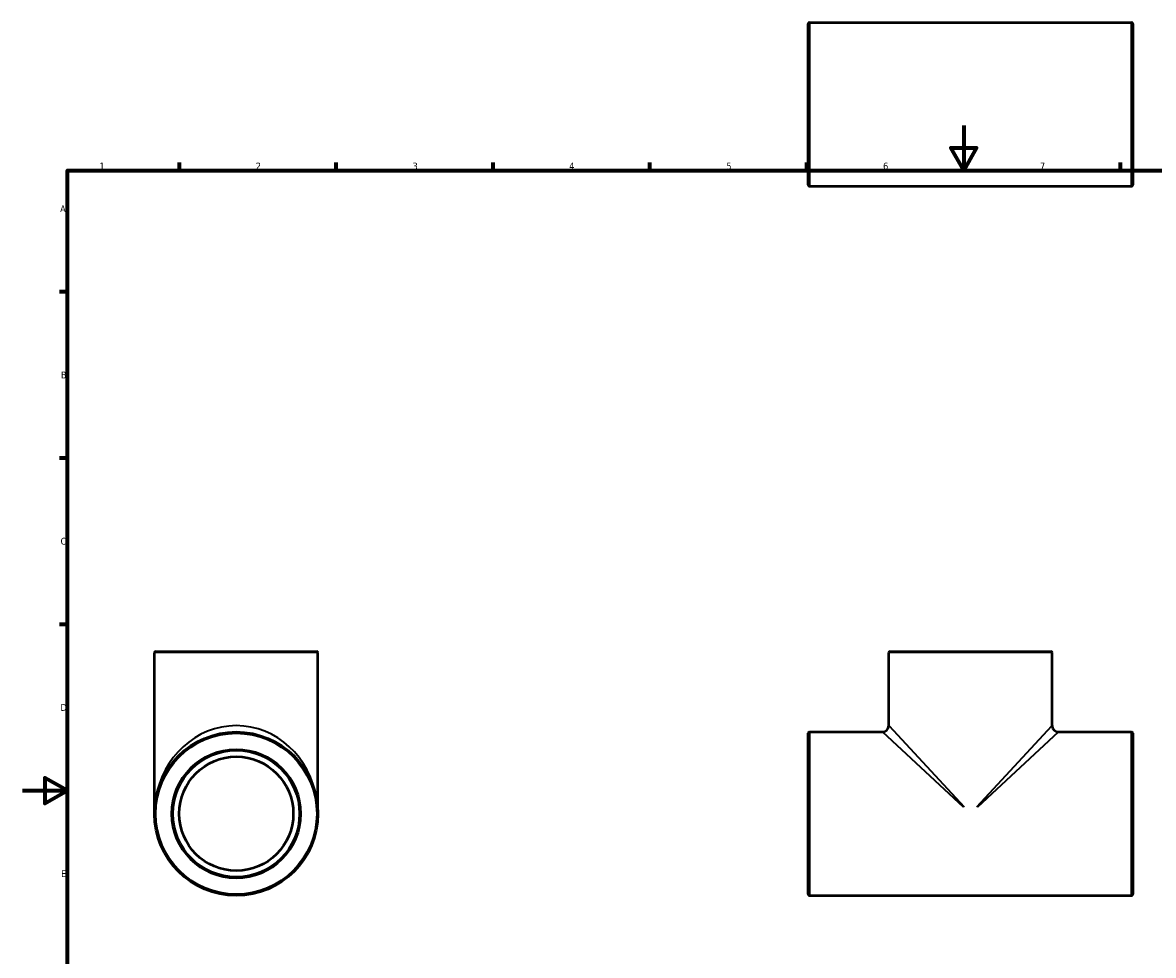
# Model space of a CAD drawing. Header units: millimetres. Extents: x 0 to 923, y -295 to 742.
# Tile 3 of 4: x 0 to 505, y 223 to 640. Entities that reach past the tile are written whole.
import ezdxf

# ---------------------------------------------------------------- set-up
doc = ezdxf.new("R2010")
doc.units = ezdxf.units.MM
for name, color, linetype, lineweight in [('Border (ANSI)', 7, 'Continuous', 70), ('Visible (ANSI)', 7, 'Continuous', 50), ('Visible Narrow (ANSI)', 7, 'Continuous', 35)]:
    doc.layers.add(name, color=color, linetype=linetype, lineweight=lineweight)
doc.styles.add('Note Text (ANSI)', font='tahoma.ttf')

# ---------------------------------------------------------------- blocks, each defined once
blk = doc.blocks.new('Borders Default Border')
at = {"layer": 'Border (ANSI)'}
for p, q in [((70.08, 574), (70.08, 577.45)), ((140.17, 574), (140.17, 577.45)), ((210.25, 574), (210.25, 577.45)), ((280.33, 574), (280.33, 577.45)), ((350.42, 574), (350.42, 577.45)), ((490.58, 574), (490.58, 577.45)), ((20, 519.75), (16.55, 519.75)), ((20, 445.5), (16.55, 445.5)), ((20, 371.25), (16.55, 371.25))]:
    blk.add_line(p, q, dxfattribs=at)
at = {"layer": 'Border (ANSI)', "flags": 128}
for points in [[(420.5, 594), (420.5, 574), (414.73, 584), (426.27, 584), (420.5, 574)], [(20, 20), (20, 574), (821, 574), (821, 20), (20, 20)], [(0, 297), (20, 297), (10, 302.77), (10, 291.23), (20, 297)]]:
    blk.add_lwpolyline(points, dxfattribs=at)
at = {"layer": 'Border (ANSI)', "char_height": 3.05, "attachment_point": 7, "style": 'Note Text (ANSI)'}
for s, insert in [('1', (34.35, 574.4)), ('2', (104.2, 574.4)), ('3', (174.26, 574.34)), ('4', (244.23, 574.4)), ('5', (314.48, 574.34)), ('6', (384.49, 574.34)), ('7', (454.6, 574.4)), ('A', (16.78, 555.35)), ('B', (17.15, 481.1)), ('C', (16.95, 406.8)), ('D', (16.96, 332.6)), ('E', (17.21, 258.35))]:
    blk.add_mtext(s, dxfattribs=dict(at, insert=insert))

msp = doc.modelspace()

# ---------------------------------------------------------------- linework, layer by layer
at = {"layer": 'Visible (ANSI)'}
for p, q in [((351.031, 567.549), (351.031, 639.416)), ((351.598, 639.982), (495.465, 639.982)), ((496.031, 639.416), (496.031, 567.549)), ((351.598, 566.982), (495.465, 566.982)), ((59.525, 359.177), (131.392, 359.177)), ((387.598, 359.177), (459.465, 359.177)), ((58.959, 286.677), (58.959, 358.611)), ((131.959, 286.677), (131.959, 358.611)), ((387.031, 326.01), (387.031, 358.611)), ((460.031, 326.01), (460.031, 358.611)), ((351.031, 250.744), (351.031, 322.611)), ((351.598, 323.177), (384.198, 323.177)), ((462.864, 323.177), (495.465, 323.177)), ((496.031, 322.611), (496.031, 250.744)), ((351.598, 250.177), (495.465, 250.177))]:
    msp.add_line(p, q, dxfattribs=at)
for radius in [36.5, 28.328, 25.495]:
    msp.add_circle((95.459, 286.677), radius, dxfattribs=at)
for centre, radius, start, end in [((351.598, 639.416), 0.567, 90, 180), ((495.465, 639.416), 0.567, 0, 90), ((351.598, 567.549), 0.567, 180, 270), ((495.465, 567.549), 0.567, 270, 0), ((59.525, 358.611), 0.567, 90, 180), ((131.392, 358.611), 0.567, 0, 90), ((387.598, 358.611), 0.567, 90, 180), ((459.465, 358.611), 0.567, 0, 90), ((384.198, 326.01), 2.833, 270, 0), ((462.864, 326.01), 2.833, 180, 270), ((351.598, 322.611), 0.567, 90, 180), ((495.465, 322.611), 0.567, 0, 90), ((351.598, 250.744), 0.567, 180, 270), ((495.465, 250.744), 0.567, 270, 0)]:
    msp.add_arc(centre, radius, start, end, dxfattribs=at)
at = {"layer": 'Visible Narrow (ANSI)'}
for p, q in [((351.598, 639.533), (351.598, 567.432)), ((495.465, 567.432), (495.465, 639.533)), ((131.509, 358.611), (59.408, 358.611)), ((459.582, 358.611), (387.481, 358.611)), ((387.144, 325.889), (420.667, 289.763)), ((426.395, 289.763), (459.919, 325.889)), ((351.598, 322.728), (351.598, 250.627)), ((420.445, 289.541), (384.32, 323.065)), ((462.743, 323.065), (426.617, 289.541)), ((495.465, 250.627), (495.465, 322.728))]:
    msp.add_line(p, q, dxfattribs=at)
for radius in [35.933, 28.895]:
    msp.add_circle((95.459, 286.677), radius, dxfattribs=at)
msp.add_ellipse((95.459, 286.677), major_axis=(0, 39.333), ratio=0.9279787, start_param=4.8694686, end_param=7.696902, dxfattribs=at)

# ---------------------------------------------------------------- block references
msp.add_blockref('Borders Default Border', (0, 0))

doc.saveas('drawing.dxf')
